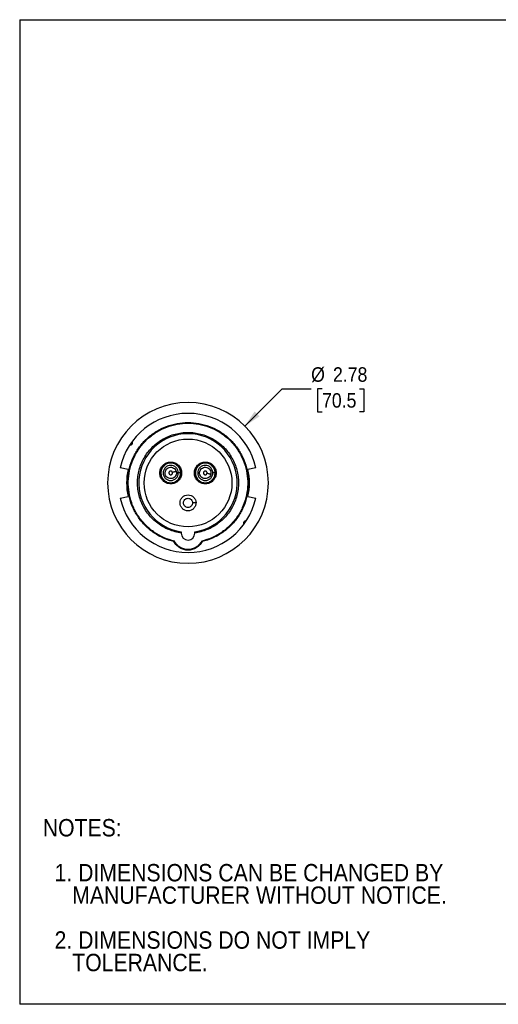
# Model space of a CAD drawing. Header units: inches. Extents: x 0 to 22, y 0 to 17.
# Tile 1 of 10: x 0 to 8.3, y 0 to 17. Entities that reach past the tile are written whole.
import ezdxf

# ---------------------------------------------------------------- set-up
doc = ezdxf.new("R2010")
doc.units = ezdxf.units.IN
doc.header["$LTSCALE"] = 2
doc.header["$MEASUREMENT"] = 0
doc.linetypes.add('SLD-Solid', pattern=[0])
doc.layers.add('DIMENSIONS', color=140, linetype='SLD-Solid', lineweight=25)
doc.layers.add('TEXT', color=140, linetype='SLD-Solid', lineweight=25)
doc.layers.add('SLD-DEFPOINTS', color=7, linetype='Continuous')
doc.styles.add('SLDTEXTSTYLE0', font='GOTHIC.TTF', dxfattribs={"width": 0.913})
doc.dimstyles.new('SLDDIMSTYLE0', dxfattribs={"dimtxt": 0.25, "dimasz": 0.3, "dimexe": 0, "dimexo": 0.0625, "dimgap": 0.0625, "dimtad": 0, "dimtih": 1, "dimtoh": 1, "dimrnd": 1e-09, "dimzin": 12, "dimdsep": 46, "dimtxsty": 'SLDTEXTSTYLE0', "dimsah": 1, "dimcen": 0, "dimadec": 0, "dimazin": 3, "dimtfac": 1, "dimtofl": 0, "dimtmove": 0, "dimatfit": 3, "dimfxl": 0, "dimfrac": 2, "dimtolj": 1, "dimtzin": 12, "dimarcsym": 0})

# ---------------------------------------------------------------- blocks, each defined once
blk = doc.blocks.new('Block2')
at = {"color": 7, "linetype": 'SLD-Solid', "lineweight": 18}
for p, q in [((22, 17), (0, 17)), ((0, 0), (0, 17)), ((22, 0), (0, 0))]:
    blk.add_line(p, q, dxfattribs=at)
blk = doc.blocks.new('SW_NOTE_0_3')
at = {"layer": 'TEXT', "color": 0, "char_height": 0.3, "attachment_point": 1, "style": 'SLDTEXTSTYLE0'}
for s, insert in [('NOTES:', (0, 0.383)), ('  1. DIMENSIONS CAN BE CHANGED BY     ', (0, -0.393)), ('     MANUFACTURER WITHOUT NOTICE.', (0, -0.781)), ('  2. DIMENSIONS DO NOT IMPLY ', (0, -1.556)), ('     TOLERANCE.', (0, -1.944))]:
    blk.add_mtext(s, dxfattribs=dict(at, insert=insert))
blk = doc.blocks.new('_D')
at = {"layer": 'DIMENSIONS'}
for p, q in [((3.889, 9.984), (4.535, 10.629)), ((4.535, 10.629), (5.035, 10.629)), ((5.223, 10.629), (5.147, 10.629)), ((5.147, 10.629), (5.147, 10.232)), ((5.87, 10.629), (5.946, 10.629)), ((5.946, 10.629), (5.946, 10.232)), ((5.147, 10.232), (5.223, 10.232)), ((5.946, 10.232), (5.87, 10.232))]:
    blk.add_line(p, q, dxfattribs=at)
blk.add_solid([(3.889, 9.984), (4.144, 10.153), (4.059, 10.238)], dxfattribs=at)
at = {"layer": 'DIMENSIONS', "char_height": 0.25, "attachment_point": 1, "style": 'SLDTEXTSTYLE0'}
for s, insert in [('%%c', (5.035, 10.999)), ('2.78', (5.412, 10.999)), ('70.5', (5.223, 10.552))]:
    blk.add_mtext(s, dxfattribs=dict(at, insert=insert))

msp = doc.modelspace()

# ---------------------------------------------------------------- linework, layer by layer
at = {"color": 7, "linetype": 'SLD-Solid'}
for p, q in [((0, 17), (0, 0)), ((0, 17), (22, 17)), ((22, 0), (0, 0))]:
    msp.add_line(p, q, dxfattribs=at)
for p, q in [((1.873, 9.235), (1.736, 9.264)), ((4.08, 9.264), (3.943, 9.235)), ((2.78, 9.175), (2.786, 9.175)), ((3.376, 9.175), (3.382, 9.175)), ((1.736, 8.741), (1.873, 8.77)), ((3.943, 8.77), (4.08, 8.741)), ((2.79, 8.16), (2.79, 8.132)), ((3.026, 8.132), (3.026, 8.16))]:
    msp.add_line(p, q)
msp.add_circle((2.908, 9.002), 0.758)
for centre, radius, start, end in [((2.908, 9.002), 1.388, 360, 180), ((2.908, 9.002), 1.201, 12.5707, 167.4293), ((2.908, 9.002), 0.85, 277.9836, 262.0164), ((2.908, 9.002), 1.061, 167.3542, 192.6458), ((2.908, 9.002), 1.061, 347.3542, 12.6458), ((2.908, 9.002), 1.388, 180, 360), ((2.908, 9.002), 1.201, 192.5707, 347.4293), ((2.908, 8.132), 0.118, 180, 0)]:
    msp.add_arc(centre, radius, start, end)
for points, knots in [([(2.664, 7.988), (2.603, 8.003), (2.543, 8.023), (2.427, 8.074), (2.372, 8.105), (2.267, 8.176), (2.219, 8.217), (2.129, 8.306), (2.088, 8.354), (2.016, 8.458), (1.984, 8.513), (1.932, 8.628), (1.911, 8.688), (1.88, 8.81), (1.871, 8.873), (1.863, 8.999), (1.864, 9.062), (1.879, 9.188), (1.892, 9.25), (1.93, 9.37), (1.954, 9.429), (2.012, 9.541), (2.047, 9.594), (2.124, 9.694), (2.168, 9.74), (2.262, 9.824), (2.313, 9.862), (2.421, 9.927), (2.478, 9.955), (2.596, 10), (2.657, 10.017), (2.782, 10.04), (2.845, 10.046), (2.971, 10.046), (3.034, 10.04), (3.158, 10.017), (3.22, 10), (3.338, 9.955), (3.395, 9.927), (3.503, 9.862), (3.554, 9.824), (3.648, 9.74), (3.691, 9.694), (3.769, 9.594), (3.804, 9.541), (3.862, 9.429), (3.886, 9.37), (3.923, 9.25), (3.937, 9.188), (3.951, 9.062), (3.953, 8.999), (3.945, 8.873), (3.935, 8.81), (3.905, 8.688), (3.884, 8.628), (3.831, 8.513), (3.8, 8.458), (3.728, 8.354), (3.687, 8.306), (3.597, 8.217), (3.548, 8.176), (3.444, 8.105), (3.389, 8.074), (3.273, 8.023), (3.213, 8.003), (3.152, 7.988)], [0, 0, 0, 0, 0.03125, 0.03125, 0.0625, 0.0625, 0.09375, 0.09375, 0.125, 0.125, 0.15625, 0.15625, 0.1875, 0.1875, 0.21875, 0.21875, 0.25, 0.25, 0.28125, 0.28125, 0.3125, 0.3125, 0.34375, 0.34375, 0.375, 0.375, 0.40625, 0.40625, 0.4375, 0.4375, 0.46875, 0.46875, 0.5, 0.5, 0.53125, 0.53125, 0.5625, 0.5625, 0.59375, 0.59375, 0.625, 0.625, 0.65625, 0.65625, 0.6875, 0.6875, 0.71875, 0.71875, 0.75, 0.75, 0.78125, 0.78125, 0.8125, 0.8125, 0.84375, 0.84375, 0.875, 0.875, 0.90625, 0.90625, 0.9375, 0.9375, 0.96875, 0.96875, 1, 1, 1, 1]), ([(2.672, 7.998), (2.611, 8.012), (2.552, 8.032), (2.437, 8.082), (2.382, 8.113), (2.278, 8.183), (2.23, 8.223), (2.14, 8.31), (2.1, 8.358), (2.028, 8.46), (1.997, 8.515), (1.944, 8.629), (1.924, 8.688), (1.893, 8.809), (1.883, 8.871), (1.875, 8.996), (1.876, 9.059), (1.89, 9.183), (1.903, 9.245), (1.94, 9.364), (1.964, 9.422), (2.021, 9.533), (2.055, 9.586), (2.132, 9.685), (2.175, 9.731), (2.268, 9.814), (2.319, 9.851), (2.426, 9.916), (2.482, 9.944), (2.599, 9.989), (2.66, 10.005), (2.783, 10.028), (2.845, 10.034), (2.97, 10.034), (3.033, 10.028), (3.156, 10.005), (3.217, 9.989), (3.333, 9.944), (3.39, 9.916), (3.497, 9.851), (3.547, 9.814), (3.641, 9.731), (3.684, 9.685), (3.76, 9.586), (3.794, 9.533), (3.852, 9.422), (3.876, 9.364), (3.912, 9.245), (3.925, 9.183), (3.94, 9.059), (3.941, 8.996), (3.933, 8.871), (3.923, 8.809), (3.892, 8.688), (3.871, 8.629), (3.819, 8.515), (3.788, 8.46), (3.716, 8.358), (3.675, 8.31), (3.586, 8.223), (3.537, 8.183), (3.434, 8.113), (3.379, 8.082), (3.264, 8.032), (3.205, 8.012), (3.144, 7.998)], [0, 0, 0, 0, 0.03125, 0.03125, 0.0625, 0.0625, 0.09375, 0.09375, 0.125, 0.125, 0.15625, 0.15625, 0.1875, 0.1875, 0.21875, 0.21875, 0.25, 0.25, 0.28125, 0.28125, 0.3125, 0.3125, 0.34375, 0.34375, 0.375, 0.375, 0.40625, 0.40625, 0.4375, 0.4375, 0.46875, 0.46875, 0.5, 0.5, 0.53125, 0.53125, 0.5625, 0.5625, 0.59375, 0.59375, 0.625, 0.625, 0.65625, 0.65625, 0.6875, 0.6875, 0.71875, 0.71875, 0.75, 0.75, 0.78125, 0.78125, 0.8125, 0.8125, 0.84375, 0.84375, 0.875, 0.875, 0.90625, 0.90625, 0.9375, 0.9375, 0.96875, 0.96875, 1, 1, 1, 1]), ([(2.79, 8.14), (2.773, 8.142), (2.718, 8.148), (2.63, 8.174), (2.526, 8.216), (2.429, 8.271), (2.339, 8.338), (2.259, 8.416), (2.189, 8.504), (2.132, 8.6), (2.087, 8.702), (2.055, 8.81), (2.037, 8.92), (2.034, 9.032), (2.045, 9.143), (2.07, 9.252), (2.109, 9.357), (2.161, 9.457), (2.225, 9.548), (2.3, 9.631), (2.385, 9.703), (2.479, 9.764), (2.58, 9.813), (2.686, 9.848), (2.796, 9.87), (2.908, 9.877), (3.02, 9.87), (3.129, 9.848), (3.236, 9.813), (3.337, 9.764), (3.43, 9.703), (3.516, 9.631), (3.591, 9.548), (3.655, 9.457), (3.707, 9.357), (3.746, 9.252), (3.771, 9.143), (3.782, 9.032), (3.778, 8.92), (3.761, 8.81), (3.729, 8.702), (3.684, 8.6), (3.626, 8.504), (3.557, 8.416), (3.477, 8.338), (3.387, 8.271), (3.29, 8.216), (3.186, 8.174), (3.098, 8.148), (3.043, 8.142), (3.026, 8.14)], [0, 0, 0, 0, 0.009927, 0.031248, 0.052549, 0.073847, 0.095169, 0.116471, 0.137769, 0.159091, 0.180392, 0.20169, 0.223012, 0.244314, 0.265612, 0.286934, 0.308235, 0.329533, 0.350855, 0.372157, 0.393455, 0.414777, 0.436078, 0.457376, 0.478698, 0.5, 0.521298, 0.54262, 0.563922, 0.58522, 0.606541, 0.627843, 0.649141, 0.670463, 0.691765, 0.713063, 0.734384, 0.755686, 0.776984, 0.798306, 0.819608, 0.840906, 0.862228, 0.883529, 0.904827, 0.926149, 0.947451, 0.968749, 0.990072, 1, 1, 1, 1]), ([(1.943, 9.706), (1.943, 9.705), (1.945, 9.7), (1.946, 9.691), (1.944, 9.68), (1.939, 9.67), (1.931, 9.662), (1.922, 9.656), (1.911, 9.653), (1.903, 9.654), (1.899, 9.654)], [0, 0, 0, 0, 0.045104, 0.181518, 0.317931, 0.454345, 0.590759, 0.727173, 0.863586, 1, 1, 1, 1]), ([(2.798, 9.175), (2.798, 9.199), (2.793, 9.224), (2.774, 9.269), (2.76, 9.29), (2.725, 9.325), (2.704, 9.339), (2.659, 9.358), (2.634, 9.363), (2.585, 9.363), (2.56, 9.358), (2.515, 9.339), (2.494, 9.325), (2.459, 9.29), (2.445, 9.269), (2.426, 9.224), (2.422, 9.199), (2.422, 9.15), (2.426, 9.125), (2.445, 9.08), (2.459, 9.059), (2.494, 9.024), (2.515, 9.01), (2.56, 8.991), (2.585, 8.987), (2.634, 8.987), (2.659, 8.991), (2.704, 9.01), (2.725, 9.024), (2.76, 9.059), (2.774, 9.08), (2.793, 9.125), (2.798, 9.15), (2.798, 9.175)], [0, 0, 0, 0, 0.0625, 0.0625, 0.125, 0.125, 0.1875, 0.1875, 0.25, 0.25, 0.3125, 0.3125, 0.375, 0.375, 0.4375, 0.4375, 0.5, 0.5, 0.5625, 0.5625, 0.625, 0.625, 0.6875, 0.6875, 0.75, 0.75, 0.8125, 0.8125, 0.875, 0.875, 0.9375, 0.9375, 1, 1, 1, 1]), ([(2.786, 9.175), (2.786, 9.198), (2.781, 9.221), (2.764, 9.263), (2.75, 9.283), (2.718, 9.315), (2.698, 9.329), (2.656, 9.346), (2.633, 9.351), (2.587, 9.351), (2.563, 9.346), (2.521, 9.329), (2.501, 9.315), (2.469, 9.283), (2.456, 9.263), (2.438, 9.221), (2.433, 9.198), (2.433, 9.151), (2.438, 9.128), (2.456, 9.086), (2.469, 9.066), (2.501, 9.034), (2.521, 9.021), (2.563, 9.003), (2.587, 8.998), (2.633, 8.998), (2.656, 9.003), (2.698, 9.021), (2.718, 9.034), (2.75, 9.066), (2.764, 9.086), (2.781, 9.128), (2.786, 9.151), (2.786, 9.175)], [0, 0, 0, 0, 0.0625, 0.0625, 0.125, 0.125, 0.1875, 0.1875, 0.25, 0.25, 0.3125, 0.3125, 0.375, 0.375, 0.4375, 0.4375, 0.5, 0.5, 0.5625, 0.5625, 0.625, 0.625, 0.6875, 0.6875, 0.75, 0.75, 0.8125, 0.8125, 0.875, 0.875, 0.9375, 0.9375, 1, 1, 1, 1]), ([(3.394, 9.175), (3.394, 9.199), (3.389, 9.224), (3.37, 9.269), (3.357, 9.29), (3.322, 9.325), (3.301, 9.339), (3.255, 9.358), (3.231, 9.363), (3.182, 9.363), (3.157, 9.358), (3.112, 9.339), (3.091, 9.325), (3.056, 9.29), (3.042, 9.269), (3.023, 9.224), (3.018, 9.199), (3.018, 9.15), (3.023, 9.125), (3.042, 9.08), (3.056, 9.059), (3.091, 9.024), (3.112, 9.01), (3.157, 8.991), (3.182, 8.987), (3.231, 8.987), (3.255, 8.991), (3.301, 9.01), (3.322, 9.024), (3.357, 9.059), (3.37, 9.08), (3.389, 9.125), (3.394, 9.15), (3.394, 9.175)], [0, 0, 0, 0, 0.0625, 0.0625, 0.125, 0.125, 0.1875, 0.1875, 0.25, 0.25, 0.3125, 0.3125, 0.375, 0.375, 0.4375, 0.4375, 0.5, 0.5, 0.5625, 0.5625, 0.625, 0.625, 0.6875, 0.6875, 0.75, 0.75, 0.8125, 0.8125, 0.875, 0.875, 0.9375, 0.9375, 1, 1, 1, 1]), ([(3.382, 9.175), (3.382, 9.198), (3.378, 9.221), (3.36, 9.263), (3.347, 9.283), (3.315, 9.315), (3.295, 9.329), (3.252, 9.346), (3.229, 9.351), (3.183, 9.351), (3.16, 9.346), (3.117, 9.329), (3.098, 9.315), (3.065, 9.283), (3.052, 9.263), (3.035, 9.221), (3.03, 9.198), (3.03, 9.151), (3.035, 9.128), (3.052, 9.086), (3.065, 9.066), (3.098, 9.034), (3.117, 9.021), (3.16, 9.003), (3.183, 8.998), (3.229, 8.998), (3.252, 9.003), (3.295, 9.021), (3.315, 9.034), (3.347, 9.066), (3.36, 9.086), (3.378, 9.128), (3.382, 9.151), (3.382, 9.175)], [0, 0, 0, 0, 0.0625, 0.0625, 0.125, 0.125, 0.1875, 0.1875, 0.25, 0.25, 0.3125, 0.3125, 0.375, 0.375, 0.4375, 0.4375, 0.5, 0.5, 0.5625, 0.5625, 0.625, 0.625, 0.6875, 0.6875, 0.75, 0.75, 0.8125, 0.8125, 0.875, 0.875, 0.9375, 0.9375, 1, 1, 1, 1]), ([(2.78, 9.175), (2.78, 9.152), (2.775, 9.13), (2.758, 9.089), (2.745, 9.07), (2.714, 9.039), (2.695, 9.026), (2.654, 9.009), (2.632, 9.005), (2.587, 9.005), (2.565, 9.009), (2.524, 9.026), (2.505, 9.039), (2.474, 9.07), (2.461, 9.089), (2.444, 9.13), (2.44, 9.152), (2.44, 9.197), (2.444, 9.219), (2.461, 9.26), (2.474, 9.279), (2.505, 9.31), (2.524, 9.323), (2.565, 9.34), (2.587, 9.345), (2.632, 9.345), (2.654, 9.34), (2.695, 9.323), (2.714, 9.31), (2.745, 9.279), (2.758, 9.26), (2.775, 9.219), (2.78, 9.197), (2.78, 9.175)], [0, 0, 0, 0, 0.0625, 0.0625, 0.125, 0.125, 0.1875, 0.1875, 0.25, 0.25, 0.3125, 0.3125, 0.375, 0.375, 0.4375, 0.4375, 0.5, 0.5, 0.5625, 0.5625, 0.625, 0.625, 0.6875, 0.6875, 0.75, 0.75, 0.8125, 0.8125, 0.875, 0.875, 0.9375, 0.9375, 1, 1, 1, 1]), ([(2.74, 9.175), (2.74, 9.157), (2.737, 9.14), (2.724, 9.109), (2.714, 9.094), (2.69, 9.07), (2.675, 9.06), (2.644, 9.047), (2.627, 9.044), (2.592, 9.044), (2.575, 9.047), (2.544, 9.06), (2.529, 9.07), (2.505, 9.094), (2.495, 9.109), (2.482, 9.14), (2.479, 9.157), (2.479, 9.192), (2.482, 9.209), (2.495, 9.24), (2.505, 9.255), (2.529, 9.279), (2.544, 9.289), (2.575, 9.302), (2.592, 9.305), (2.627, 9.305), (2.644, 9.302), (2.675, 9.289), (2.69, 9.279), (2.714, 9.255), (2.724, 9.24), (2.737, 9.209), (2.74, 9.192), (2.74, 9.175)], [0, 0, 0, 0, 0.0625, 0.0625, 0.125, 0.125, 0.1875, 0.1875, 0.25, 0.25, 0.3125, 0.3125, 0.375, 0.375, 0.4375, 0.4375, 0.5, 0.5, 0.5625, 0.5625, 0.625, 0.625, 0.6875, 0.6875, 0.75, 0.75, 0.8125, 0.8125, 0.875, 0.875, 0.9375, 0.9375, 1, 1, 1, 1]), ([(2.635, 9.079), (2.623, 9.076), (2.609, 9.075), (2.584, 9.079), (2.572, 9.083), (2.549, 9.096), (2.539, 9.104), (2.524, 9.125), (2.518, 9.137), (2.511, 9.162), (2.51, 9.175), (2.514, 9.2), (2.518, 9.213), (2.531, 9.235), (2.539, 9.245), (2.56, 9.26), (2.572, 9.266), (2.584, 9.27)], [0, 0, 0, 0, 0.125, 0.125, 0.25, 0.25, 0.375, 0.375, 0.5, 0.5, 0.625, 0.625, 0.75, 0.75, 0.875, 0.875, 1, 1, 1, 1]), ([(2.64, 9.183), (2.64, 9.184), (2.639, 9.186), (2.637, 9.19), (2.635, 9.193), (2.633, 9.196), (2.629, 9.2), (2.623, 9.204), (2.614, 9.206), (2.604, 9.206), (2.595, 9.203), (2.588, 9.198), (2.582, 9.191), (2.578, 9.182), (2.578, 9.172), (2.58, 9.163), (2.584, 9.155), (2.591, 9.149), (2.598, 9.145), (2.604, 9.143), (2.609, 9.143), (2.613, 9.143), (2.616, 9.144), (2.618, 9.144)], [0, 0, 0, 0, 0.025392, 0.050262, 0.074963, 0.099857, 0.125297, 0.18768, 0.250214, 0.312597, 0.375131, 0.437514, 0.500048, 0.562431, 0.624966, 0.687349, 0.749883, 0.812266, 0.8748, 0.906026, 0.9374, 0.968663, 1, 1, 1, 1]), ([(2.584, 9.27), (2.597, 9.273), (2.61, 9.274), (2.635, 9.27), (2.648, 9.266), (2.67, 9.253), (2.68, 9.245), (2.695, 9.224), (2.701, 9.212), (2.705, 9.2)], [0, 0, 0, 0, 0.25, 0.25, 0.5, 0.5, 0.75, 0.75, 1, 1, 1, 1]), ([(2.618, 9.144), (2.619, 9.144), (2.621, 9.145), (2.624, 9.146), (2.626, 9.148), (2.63, 9.15), (2.633, 9.154), (2.637, 9.159), (2.64, 9.164), (2.641, 9.17), (2.641, 9.177), (2.64, 9.181), (2.64, 9.183)], [0, 0, 0, 0, 0.062777, 0.125, 0.1872789, 0.2502219, 0.3749619, 0.5001465, 0.6248865, 0.750071, 0.8749246, 1, 1, 1, 1]), ([(2.705, 9.2), (2.708, 9.188), (2.709, 9.174), (2.705, 9.149), (2.701, 9.137), (2.688, 9.114), (2.68, 9.104), (2.659, 9.089), (2.647, 9.083), (2.635, 9.079)], [0, 0, 0, 0, 0.25, 0.25, 0.5, 0.5, 0.75, 0.75, 1, 1, 1, 1]), ([(2.705, 9.2), (2.705, 9.2), (2.703, 9.2), (2.696, 9.198), (2.692, 9.197), (2.68, 9.193), (2.673, 9.191), (2.657, 9.187), (2.648, 9.185), (2.64, 9.183)], [0, 0, 0, 0, 0.25, 0.25, 0.5, 0.5, 0.75, 0.75, 1, 1, 1, 1]), ([(3.376, 9.175), (3.376, 9.152), (3.372, 9.13), (3.355, 9.089), (3.342, 9.07), (3.311, 9.039), (3.292, 9.026), (3.251, 9.009), (3.228, 9.005), (3.184, 9.005), (3.162, 9.009), (3.121, 9.026), (3.102, 9.039), (3.07, 9.07), (3.058, 9.089), (3.041, 9.13), (3.036, 9.152), (3.036, 9.197), (3.041, 9.219), (3.058, 9.26), (3.07, 9.279), (3.102, 9.31), (3.121, 9.323), (3.162, 9.34), (3.184, 9.345), (3.228, 9.345), (3.251, 9.34), (3.292, 9.323), (3.311, 9.31), (3.342, 9.279), (3.355, 9.26), (3.372, 9.219), (3.376, 9.197), (3.376, 9.175)], [0, 0, 0, 0, 0.0625, 0.0625, 0.125, 0.125, 0.1875, 0.1875, 0.25, 0.25, 0.3125, 0.3125, 0.375, 0.375, 0.4375, 0.4375, 0.5, 0.5, 0.5625, 0.5625, 0.625, 0.625, 0.6875, 0.6875, 0.75, 0.75, 0.8125, 0.8125, 0.875, 0.875, 0.9375, 0.9375, 1, 1, 1, 1]), ([(3.337, 9.175), (3.337, 9.157), (3.334, 9.14), (3.32, 9.109), (3.311, 9.094), (3.287, 9.07), (3.272, 9.06), (3.24, 9.047), (3.223, 9.044), (3.189, 9.044), (3.172, 9.047), (3.14, 9.06), (3.126, 9.07), (3.102, 9.094), (3.092, 9.109), (3.079, 9.14), (3.075, 9.157), (3.075, 9.192), (3.079, 9.209), (3.092, 9.24), (3.102, 9.255), (3.126, 9.279), (3.14, 9.289), (3.172, 9.302), (3.189, 9.305), (3.223, 9.305), (3.24, 9.302), (3.272, 9.289), (3.287, 9.279), (3.311, 9.255), (3.32, 9.24), (3.334, 9.209), (3.337, 9.192), (3.337, 9.175)], [0, 0, 0, 0, 0.0625, 0.0625, 0.125, 0.125, 0.1875, 0.1875, 0.25, 0.25, 0.3125, 0.3125, 0.375, 0.375, 0.4375, 0.4375, 0.5, 0.5, 0.5625, 0.5625, 0.625, 0.625, 0.6875, 0.6875, 0.75, 0.75, 0.8125, 0.8125, 0.875, 0.875, 0.9375, 0.9375, 1, 1, 1, 1]), ([(3.181, 9.079), (3.168, 9.083), (3.157, 9.089), (3.136, 9.104), (3.127, 9.114), (3.115, 9.137), (3.11, 9.149), (3.107, 9.174), (3.108, 9.188), (3.115, 9.212), (3.12, 9.224), (3.136, 9.245), (3.146, 9.253), (3.168, 9.266), (3.181, 9.27), (3.206, 9.274), (3.219, 9.273), (3.232, 9.27)], [0, 0, 0, 0, 0.125, 0.125, 0.25, 0.25, 0.375, 0.375, 0.5, 0.5, 0.625, 0.625, 0.75, 0.75, 0.875, 0.875, 1, 1, 1, 1]), ([(3.237, 9.166), (3.237, 9.168), (3.238, 9.17), (3.238, 9.174), (3.238, 9.177), (3.237, 9.181), (3.236, 9.186), (3.232, 9.193), (3.226, 9.2), (3.218, 9.205), (3.208, 9.206), (3.199, 9.206), (3.19, 9.202), (3.183, 9.196), (3.178, 9.189), (3.175, 9.18), (3.175, 9.17), (3.177, 9.161), (3.181, 9.155), (3.186, 9.15), (3.19, 9.148), (3.194, 9.146), (3.197, 9.145), (3.198, 9.144)], [0, 0, 0, 0, 0.025392, 0.050262, 0.074963, 0.099857, 0.125297, 0.18768, 0.250214, 0.312597, 0.375131, 0.437514, 0.500048, 0.562431, 0.624966, 0.687349, 0.749883, 0.812266, 0.8748, 0.906026, 0.9374, 0.968663, 1, 1, 1, 1]), ([(3.232, 9.27), (3.244, 9.266), (3.256, 9.26), (3.276, 9.245), (3.285, 9.235), (3.298, 9.213), (3.302, 9.2), (3.306, 9.175), (3.305, 9.162), (3.301, 9.149)], [0, 0, 0, 0, 0.25, 0.25, 0.5, 0.5, 0.75, 0.75, 1, 1, 1, 1]), ([(2.78, 9.175), (2.779, 9.175), (2.774, 9.175), (2.76, 9.175), (2.75, 9.175), (2.74, 9.175)], [0, 0, 0, 0, 0.5, 0.5, 1, 1, 1, 1]), ([(2.798, 9.175), (2.795, 9.175), (2.792, 9.175), (2.787, 9.175), (2.786, 9.175), (2.786, 9.175)], [0, 0, 0, 0, 0.5, 0.5, 1, 1, 1, 1]), ([(3.301, 9.149), (3.298, 9.137), (3.292, 9.125), (3.276, 9.104), (3.267, 9.096), (3.244, 9.083), (3.232, 9.079), (3.206, 9.075), (3.193, 9.076), (3.181, 9.079)], [0, 0, 0, 0, 0.25, 0.25, 0.5, 0.5, 0.75, 0.75, 1, 1, 1, 1]), ([(3.198, 9.144), (3.199, 9.144), (3.201, 9.143), (3.204, 9.143), (3.207, 9.143), (3.211, 9.143), (3.216, 9.145), (3.222, 9.147), (3.227, 9.151), (3.231, 9.155), (3.235, 9.161), (3.236, 9.164), (3.237, 9.166)], [0, 0, 0, 0, 0.062777, 0.125, 0.187279, 0.250222, 0.374962, 0.500146, 0.624886, 0.750071, 0.874925, 1, 1, 1, 1]), ([(3.301, 9.149), (3.301, 9.149), (3.3, 9.15), (3.293, 9.151), (3.288, 9.153), (3.276, 9.156), (3.269, 9.158), (3.254, 9.162), (3.245, 9.164), (3.237, 9.166)], [0, 0, 0, 0, 0.25, 0.25, 0.5, 0.5, 0.75, 0.75, 1, 1, 1, 1]), ([(3.376, 9.175), (3.375, 9.175), (3.371, 9.175), (3.356, 9.175), (3.347, 9.175), (3.337, 9.175)], [0, 0, 0, 0, 0.5, 0.5, 1, 1, 1, 1]), ([(3.394, 9.175), (3.391, 9.175), (3.388, 9.175), (3.384, 9.175), (3.383, 9.175), (3.382, 9.175)], [0, 0, 0, 0, 0.5, 0.5, 1, 1, 1, 1]), ([(2.77, 8.658), (2.77, 8.676), (2.774, 8.694), (2.787, 8.727), (2.798, 8.743), (2.823, 8.768), (2.839, 8.778), (2.872, 8.792), (2.89, 8.796), (2.926, 8.796), (2.944, 8.792), (2.977, 8.778), (2.993, 8.768), (3.018, 8.743), (3.028, 8.727), (3.042, 8.694), (3.046, 8.676), (3.046, 8.658)], [0, 0, 0, 0, 0.125, 0.125, 0.25, 0.25, 0.375, 0.375, 0.5, 0.5, 0.625, 0.625, 0.75, 0.75, 0.875, 0.875, 1, 1, 1, 1]), ([(2.829, 8.658), (2.829, 8.668), (2.831, 8.678), (2.839, 8.697), (2.845, 8.706), (2.86, 8.721), (2.868, 8.727), (2.887, 8.735), (2.898, 8.737), (2.918, 8.737), (2.929, 8.735), (2.948, 8.727), (2.956, 8.721), (2.971, 8.706), (2.977, 8.697), (2.985, 8.678), (2.987, 8.668), (2.987, 8.658)], [0, 0, 0, 0, 0.125, 0.125, 0.25, 0.25, 0.375, 0.375, 0.5, 0.5, 0.625, 0.625, 0.75, 0.75, 0.875, 0.875, 1, 1, 1, 1]), ([(3.046, 8.658), (3.046, 8.64), (3.042, 8.622), (3.028, 8.588), (3.018, 8.573), (2.993, 8.548), (2.977, 8.537), (2.944, 8.524), (2.926, 8.52), (2.89, 8.52), (2.872, 8.524), (2.839, 8.537), (2.823, 8.548), (2.798, 8.573), (2.787, 8.588), (2.774, 8.622), (2.77, 8.64), (2.77, 8.658)], [0, 0, 0, 0, 0.125, 0.125, 0.25, 0.25, 0.375, 0.375, 0.5, 0.5, 0.625, 0.625, 0.75, 0.75, 0.875, 0.875, 1, 1, 1, 1]), ([(2.987, 8.658), (2.987, 8.648), (2.985, 8.637), (2.977, 8.618), (2.971, 8.609), (2.956, 8.595), (2.948, 8.589), (2.929, 8.581), (2.918, 8.579), (2.898, 8.579), (2.887, 8.581), (2.868, 8.589), (2.86, 8.595), (2.845, 8.609), (2.839, 8.618), (2.831, 8.637), (2.829, 8.648), (2.829, 8.658)], [0, 0, 0, 0, 0.125, 0.125, 0.25, 0.25, 0.375, 0.375, 0.5, 0.5, 0.625, 0.625, 0.75, 0.75, 0.875, 0.875, 1, 1, 1, 1]), ([(3.046, 8.658), (3.046, 8.658), (3.044, 8.658), (3.038, 8.658), (3.034, 8.658), (3.023, 8.658), (3.016, 8.658), (3.002, 8.658), (2.994, 8.658), (2.987, 8.658)], [0, 0, 0, 0, 0.25, 0.25, 0.5, 0.5, 0.75, 0.75, 1, 1, 1, 1]), ([(3.876, 8.292), (3.872, 8.298), (3.87, 8.306), (3.871, 8.321), (3.873, 8.328), (3.881, 8.341), (3.888, 8.345), (3.901, 8.351), (3.909, 8.352), (3.917, 8.351)], [0, 0, 0, 0, 0.25, 0.25, 0.5, 0.5, 0.75, 0.75, 1, 1, 1, 1]), ([(2.672, 7.998), (2.672, 7.997), (2.671, 7.996), (2.669, 7.995), (2.668, 7.993), (2.667, 7.992), (2.666, 7.991), (2.665, 7.989), (2.664, 7.988), (2.664, 7.988), (2.664, 7.988)], [0, 0, 0, 0, 0.12212, 0.233374, 0.333732, 0.423193, 0.501791, 0.676229, 0.841682, 1, 1, 1, 1]), ([(3.144, 7.998), (3.133, 7.976), (3.119, 7.956), (3.086, 7.92), (3.067, 7.905), (3.026, 7.879), (3.003, 7.869), (2.956, 7.856), (2.932, 7.853), (2.884, 7.853), (2.859, 7.856), (2.813, 7.869), (2.79, 7.879), (2.749, 7.905), (2.73, 7.92), (2.697, 7.956), (2.683, 7.976), (2.672, 7.998)], [0, 0, 0, 0, 0.125, 0.125, 0.25, 0.25, 0.375, 0.375, 0.5, 0.5, 0.625, 0.625, 0.75, 0.75, 0.875, 0.875, 1, 1, 1, 1]), ([(3.152, 7.988), (3.152, 7.988), (3.152, 7.988), (3.151, 7.988), (3.151, 7.989), (3.15, 7.99), (3.149, 7.991), (3.147, 7.994), (3.145, 7.997), (3.144, 7.998)], [0, 0, 0, 0, 0.094561, 0.191408, 0.29099, 0.393708, 0.499909, 0.716238, 1, 1, 1, 1]), ([(3.152, 7.988), (3.14, 7.966), (3.125, 7.945), (3.091, 7.909), (3.072, 7.893), (3.029, 7.868), (3.006, 7.858), (2.958, 7.844), (2.933, 7.841), (2.883, 7.841), (2.858, 7.844), (2.81, 7.858), (2.787, 7.868), (2.744, 7.893), (2.725, 7.909), (2.69, 7.945), (2.676, 7.966), (2.664, 7.988)], [0, 0, 0, 0, 0.125, 0.125, 0.25, 0.25, 0.375, 0.375, 0.5, 0.5, 0.625, 0.625, 0.75, 0.75, 0.875, 0.875, 1, 1, 1, 1])]:
    msp.add_open_spline(points, degree=3, knots=knots)

# ---------------------------------------------------------------- block references
at = {"layer": 'SLD-DEFPOINTS'}
msp.add_blockref('Block2', (0, 0), dxfattribs=at)
at = {"layer": 'TEXT'}
msp.add_blockref('SW_NOTE_0_3', (0.399, 2.816), dxfattribs=at)

# ---------------------------------------------------------------- dimensions: what is measured, and where the dimension line sits
at = {"layer": 'DIMENSIONS'}
dim = msp.add_diameter_dim_2p(p1=(1.927, 8.021), p2=(3.889, 9.984), dimstyle='SLDDIMSTYLE0', dxfattribs=at)
dim.commit()
dim.dimension.update_dxf_attribs({"geometry": '_D', "text_midpoint": (5.547, 10.629), "dimtype": 163})

doc.saveas('drawing.dxf')
